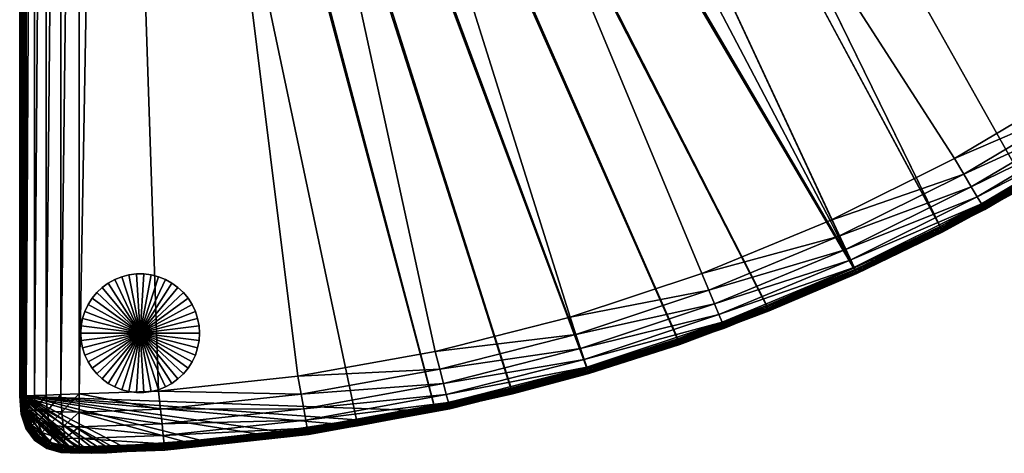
# Model space of a CAD drawing. Header units: inches. Extents: x -6.9 to 27, y -33.9 to 0.
# Tile 1 of 10: x -6.9 to 9.6, y -33.9 to -26.6. Entities that reach past the tile are written whole.
import ezdxf

# ---------------------------------------------------------------- set-up
doc = ezdxf.new("R2010")
doc.units = ezdxf.units.IN
doc.header["$MEASUREMENT"] = 0
doc.layers.add('A-FURN-3-ST', color=151, linetype='Continuous')
doc.layers.add('A-FURN-3-ST-LG', color=252, linetype='Continuous')
doc.layers.add('A-FURN-3-ST-LM', color=7, linetype='Continuous', true_color=0xffbd7a)

msp = doc.modelspace()

# ---------------------------------------------------------------- meshes
at = {"layer": 'A-FURN-3-ST'}
mesh = msp.add_polyface(dxfattribs=at)
corners = [(-5.478, -6.791, 1.458), (16.326, -23.32, 1.458), (14.586, -24.936, 1.458), (12.746, -26.413, 1.458), (10.813, -27.749, 1.458), (8.796, -28.941, 1.458), (6.703, -29.985, 1.458), (4.543, -30.877, 1.458), (2.323, -31.614, 1.458), (10.987, -28, 1.486), (12.937, -26.651, 1.486), (13.094, -26.846, 1.569), (11.129, -28.206, 1.569), (8.952, -29.204, 1.486), (9.079, -29.419, 1.569), (6.84, -30.258, 1.486), (11.382, -28.571, 2.458), (9.306, -29.801, 2.458), (9.291, -29.777, 2.152), (-0.152, -1.465, 1.458), (17.945, -21.584, 1.458), (19.427, -19.746, 1.458), (11.24, -28.366, 1.708), (13.216, -26.997, 1.708), (13.303, -27.106, 1.902), (11.319, -28.48, 1.902), (9.249, -29.706, 1.902), (9.178, -29.586, 1.708), (13.355, -27.171, 2.152), (11.367, -28.548, 2.152), (13.373, -27.192, 2.458), (2.64, -32.562, 13.5), (4.17, -32.072, 13.5), (-6.943, -6.943, 13.5), (5.675, -31.51, 13.5), (7.153, -30.877, 13.5), (-4.669, -5.479, 13.5), (8.598, -30.175, 13.5), (-3.733, -4.985, 13.5), (10.009, -29.406, 13.5), (11.382, -28.571, 13.5), (12.889, -27.539, 13.5), (14.338, -26.428, 13.5), (-2.896, -4.338, 13.5), (15.726, -25.241, 13.5), (17.05, -23.982, 13.5), (18.304, -22.655, 13.5), (-2.182, -3.557, 13.5), (19.487, -21.263, 13.5), (20.35, -20.149, 13.5), (11.382, -28.571, 13.5), (9.306, -29.801, 13.5)]
mesh.append_faces([[corners[k] for k in face] for face in [(0, 1, 2), (0, 2, 3), (0, 3, 4), (0, 4, 5), (0, 5, 6), (0, 6, 7), (0, 7, 8), (9, 10, 11), (11, 12, 9), (5, 4, 9), (9, 13, 5), (6, 5, 13), (13, 9, 12), (12, 14, 13), (15, 13, 14), (16, 17, 18), (4, 3, 10), (10, 9, 4), (13, 15, 6), (19, 20, 1), (19, 21, 20), (22, 23, 24), (25, 26, 27), (27, 22, 25), (24, 25, 22), (25, 24, 28), (29, 18, 26), (26, 25, 29), (28, 29, 25), (29, 28, 30), (18, 29, 16), (30, 16, 29), (12, 11, 23), (23, 22, 12), (14, 12, 22), (22, 27, 14), (16, 50, 51), (51, 17, 16), (50, 16, 30)]])
mesh.append_faces([[corners[k] for k in face] for face in [(36, 37, 38)]], dxfattribs={"vtx0": -1, "vtx1": -1})
mesh.append_faces([[corners[k] for k in face] for face in [(33, 32, 34), (33, 34, 35), (36, 35, 37), (38, 37, 39), (38, 39, 40), (38, 41, 42), (43, 42, 44), (43, 44, 45), (47, 46, 48), (47, 48, 49)]], dxfattribs={"vtx0": -1, "vtx2": -1})
mesh.append_faces([[corners[k] for k in face] for face in [(31, 32, 33), (40, 41, 38), (45, 46, 43)]], dxfattribs={"vtx1": -1, "vtx2": -1})
mesh = msp.add_polyface(dxfattribs=at)
corners = [(-6.943, -6.943, 13.5), (-6.943, -6.943, 2.458), (-6.943, -32.943, 2.458), (-6.943, -32.943, 13.5), (-5.478, -6.791, 1.458), (2.323, -31.614, 1.458), (0.053, -32.193, 1.458), (-2.26, -32.609, 1.458), (-4.607, -32.861, 1.458), (-5.943, -32.907, 1.458), (-5.943, -6.841, 1.458), (-6.235, -33.209, 1.518), (-6.249, -32.918, 1.486), (-4.574, -33.165, 1.486), (-5.944, -33.212, 1.486), (-2.205, -32.91, 1.486), (0.129, -32.489, 1.486), (-6.916, -32.942, 2.152), (-6.832, -32.939, 1.902), (-6.804, -33.207, 1.921), (-6.693, -32.934, 1.708), (-6.679, -33.17, 1.722), (-6.48, -33.195, 1.597), (-6.499, -32.927, 1.569), (-6.832, -6.932, 1.902), (-6.693, -6.918, 1.708), (-6.883, -33.233, 2.166), (-6.916, -6.635, 2.458), (-6.883, -6.645, 2.166), (-6.916, -6.941, 2.152), (-6.805, -6.66, 1.921), (-6.68, -6.68, 1.722), (-6.499, -6.898, 1.569), (-6.481, -6.627, 1.597), (-6.249, -6.872, 1.486), (-6.236, -6.578, 1.518), (-5.945, -6.534, 1.486), (0.191, -32.731, 1.569), (-2.16, -33.156, 1.569), (0.239, -32.919, 1.708), (-6.916, -6.635, 13.5), (-6.916, -33.248, 2.458), (-6.943, -32.943, 13.5), (0.055, -33.199, 13.5), (-6.943, -6.943, 13.5), (1.353, -32.905, 13.5), (2.64, -32.562, 13.5), (7.153, -30.877, 13.5), (-4.669, -5.479, 13.5)]
mesh.append_faces([[corners[k] for k in face] for face in [(0, 1, 2), (2, 3, 0), (4, 5, 6), (4, 6, 7), (4, 7, 8), (4, 8, 9), (10, 4, 9), (11, 12, 9), (13, 14, 9), (9, 8, 13), (15, 13, 8), (8, 7, 15), (16, 15, 7), (7, 6, 16), (17, 18, 19), (18, 20, 21), (22, 23, 12), (21, 20, 23), (18, 24, 25), (25, 20, 18), (2, 17, 26), (1, 27, 28), (28, 29, 1), (29, 28, 30), (30, 24, 29), (24, 30, 31), (31, 25, 24), (32, 25, 31), (31, 33, 32), (10, 34, 35), (34, 32, 33), (4, 10, 36), (17, 29, 24), (24, 18, 17), (2, 1, 29), (29, 17, 2), (15, 16, 37), (37, 38, 15), (13, 15, 38), (38, 37, 39), (40, 27, 1), (1, 0, 40), (10, 9, 12), (12, 34, 10), (34, 12, 23), (23, 32, 34), (32, 23, 20), (20, 25, 32), (3, 2, 41)]])
mesh.append_faces([[corners[k] for k in face] for face in [(42, 43, 44)]], dxfattribs={"vtx0": -1, "vtx1": -1})
mesh.append_faces([[corners[k] for k in face] for face in [(44, 47, 48)]], dxfattribs={"vtx0": -1, "vtx1": -1, "vtx2": -1})
mesh.append_faces([[corners[k] for k in face] for face in [(44, 43, 45), (44, 45, 46)]], dxfattribs={"vtx0": -1, "vtx2": -1})
mesh = msp.add_polyface(dxfattribs=at)
corners = [(2.42, -31.904, 1.486), (0.129, -32.489, 1.486), (0.053, -32.193, 1.458), (9.079, -29.419, 1.569), (6.952, -30.481, 1.569), (6.84, -30.258, 1.486), (4.66, -31.159, 1.486), (4.755, -31.39, 1.569), (2.499, -32.141, 1.569), (4.83, -31.57, 1.708), (7.039, -30.655, 1.708), (7.101, -30.78, 1.902), (9.306, -29.801, 2.458), (7.15, -30.879, 2.458), (7.138, -30.854, 2.152), (9.291, -29.777, 2.152), (9.249, -29.706, 1.902), (9.178, -29.586, 1.708), (2.64, -32.562, 2.458), (0.301, -33.161, 2.458), (0.294, -33.134, 2.152), (2.631, -32.536, 2.152), (0.274, -33.054, 1.902), (2.605, -32.457, 1.902), (0.239, -32.919, 1.708), (2.561, -32.325, 1.708), (4.543, -30.877, 1.458), (6.703, -29.985, 1.458), (2.323, -31.614, 1.458), (4.883, -31.698, 1.902), (4.915, -31.775, 2.152), (4.926, -31.8, 2.458), (0.191, -32.731, 1.569), (7.15, -30.879, 13.5), (4.926, -31.8, 13.5), (2.64, -32.562, 13.5), (0.301, -33.161, 13.5), (9.306, -29.801, 13.5)]
mesh.append_faces([[corners[k] for k in face] for face in [(0, 1, 2), (3, 4, 5), (6, 5, 4), (4, 7, 6), (0, 6, 7), (7, 8, 0), (1, 0, 8), (9, 10, 11), (12, 13, 14), (14, 15, 12), (15, 14, 11), (11, 16, 15), (16, 11, 10), (10, 17, 16), (18, 19, 20), (20, 21, 18), (21, 20, 22), (22, 23, 21), (23, 22, 24), (24, 25, 23), (26, 27, 5), (5, 6, 26), (28, 26, 6), (6, 0, 28), (2, 28, 0), (29, 23, 25), (25, 9, 29), (11, 29, 9), (30, 21, 23), (23, 29, 30), (14, 30, 29), (29, 11, 14), (31, 18, 21), (21, 30, 31), (13, 31, 30), (30, 14, 13), (4, 3, 17), (17, 10, 4), (7, 4, 10), (10, 9, 7), (8, 32, 1), (8, 7, 9), (9, 25, 8), (32, 8, 25), (25, 24, 32), (13, 33, 34), (18, 35, 36), (36, 19, 18), (31, 34, 35), (35, 18, 31), (34, 31, 13), (12, 37, 33), (33, 13, 12)]])
mesh = msp.add_polyface(dxfattribs=at)
corners = [(-5.944, -33.907, 2.458), (-6.249, -33.891, 2.458), (-6.235, -33.858, 2.166), (-5.944, -33.88, 2.152), (-6.212, -33.778, 1.921), (-5.944, -33.796, 1.902), (-5.943, -32.907, 1.458), (-5.944, -33.212, 1.486), (-6.235, -33.209, 1.518), (-6.212, -33.454, 1.597), (-5.944, -33.463, 1.569), (-6.18, -33.652, 1.722), (-5.944, -33.657, 1.708), (-4.499, -33.855, 2.458), (-4.502, -33.828, 2.152), (-4.511, -33.745, 1.902), (-4.526, -33.607, 1.708), (-6.388, -33.618, 1.763), (-2.101, -33.484, 1.902), (-2.126, -33.347, 1.708), (0.274, -33.054, 1.902), (-2.086, -33.566, 2.152), (0.294, -33.134, 2.152), (-2.081, -33.593, 2.458), (0.301, -33.161, 2.458), (0.239, -32.919, 1.708), (-2.16, -33.156, 1.569), (-4.547, -33.413, 1.569), (-4.574, -33.165, 1.486), (-6.249, -33.891, 13.5), (-5.944, -33.907, 13.5), (-6.943, -32.943, 13.5), (-5.992, -33.901, 13.5), (-5.735, -33.903, 13.5), (-5.478, -33.897, 13.5), (-5.221, -33.881, 13.5), (-3.894, -33.785, 13.5), (-2.57, -33.639, 13.5), (-1.254, -33.443, 13.5), (0.055, -33.199, 13.5), (-4.499, -33.855, 13.5), (-2.081, -33.593, 13.5), (0.301, -33.161, 13.5)]
mesh.append_faces([[corners[k] for k in face] for face in [(0, 1, 2), (2, 3, 0), (3, 2, 4), (4, 5, 3), (6, 7, 8), (9, 8, 7), (7, 10, 9), (11, 9, 10), (10, 12, 11), (11, 12, 5), (5, 4, 11), (13, 0, 3), (3, 14, 13), (14, 3, 5), (5, 15, 14), (15, 5, 12), (12, 16, 15), (9, 11, 17), (18, 15, 16), (16, 19, 18), (20, 18, 19), (21, 14, 15), (15, 18, 21), (22, 21, 18), (23, 13, 14), (14, 21, 23), (24, 23, 21), (21, 22, 24), (18, 20, 22), (19, 25, 20), (26, 27, 28), (7, 28, 27), (27, 10, 7), (25, 19, 26), (27, 26, 19), (19, 16, 27), (10, 27, 16), (16, 12, 10), (29, 1, 0), (0, 30, 29), (13, 40, 30), (30, 0, 13), (23, 41, 40), (40, 13, 23), (24, 42, 41), (41, 23, 24)]])
mesh.append_faces([[corners[k] for k in face] for face in [(31, 32, 33), (31, 33, 34), (31, 35, 36), (31, 36, 37), (31, 38, 39)]], dxfattribs={"vtx0": -1, "vtx2": -1})
mesh.append_faces([[corners[k] for k in face] for face in [(34, 35, 31), (37, 38, 31)]], dxfattribs={"vtx1": -1, "vtx2": -1})
mesh = msp.add_polyface(dxfattribs=at)
corners = [(-6.249, -33.891, 2.458), (-6.499, -33.816, 2.458), (-6.481, -33.788, 2.189), (-6.235, -33.858, 2.166), (-6.444, -33.722, 1.958), (-6.212, -33.778, 1.921), (-6.804, -33.207, 1.921), (-6.883, -33.233, 2.166), (-6.916, -32.942, 2.152), (-6.679, -33.17, 1.722), (-6.832, -32.939, 1.902), (-6.638, -33.377, 1.763), (-6.74, -33.436, 1.958), (-6.235, -33.209, 1.518), (-6.212, -33.454, 1.597), (-6.444, -33.425, 1.662), (-6.48, -33.195, 1.597), (-6.249, -32.918, 1.486), (-6.499, -32.927, 1.569), (-6.832, -33.495, 2.458), (-6.805, -33.475, 2.189), (-6.68, -33.67, 2.222), (-6.388, -33.618, 1.763), (-6.18, -33.652, 1.722), (-6.568, -33.555, 1.833), (-6.638, -33.627, 2.013), (-6.916, -33.248, 2.458), (-6.943, -32.943, 2.458), (-6.694, -33.684, 2.458), (-6.916, -33.248, 13.5), (-6.943, -32.943, 13.5), (-6.832, -33.495, 13.5), (-6.694, -33.684, 13.5), (-6.499, -33.816, 13.5), (-6.249, -33.891, 13.5), (-6.841, -33.485, 13.5), (-6.694, -33.684, 13.5), (-6.916, -33.248, 13.5), (-6.489, -33.825, 13.5), (-6.249, -33.891, 13.5), (-6.923, -33.172, 13.5), (-5.992, -33.901, 13.5), (-6.93, -33.096, 13.5), (-6.937, -33.02, 13.5), (-6.943, -32.943, 13.5)]
mesh.append_faces([[corners[k] for k in face] for face in [(0, 1, 2), (2, 3, 0), (3, 2, 4), (4, 5, 3), (6, 7, 8), (9, 6, 10), (6, 9, 11), (11, 12, 6), (13, 14, 15), (16, 15, 11), (15, 16, 13), (11, 9, 16), (17, 13, 16), (18, 16, 9), (19, 20, 21), (22, 23, 5), (12, 11, 24), (5, 4, 22), (24, 22, 4), (24, 25, 12), (4, 25, 24), (7, 26, 27), (26, 7, 20), (20, 19, 26), (7, 6, 12), (25, 4, 2), (12, 20, 7), (20, 12, 25), (25, 21, 20), (2, 21, 25), (21, 2, 1), (21, 28, 19), (1, 28, 21), (22, 15, 14), (15, 22, 24), (24, 11, 15), (26, 29, 30), (19, 31, 29), (29, 26, 19), (28, 32, 31), (31, 19, 28), (32, 28, 1), (1, 33, 32), (33, 1, 0), (0, 34, 33)]])
mesh.append_faces([[corners[k] for k in face] for face in [(37, 39, 40), (40, 41, 42), (42, 41, 43), (43, 41, 44)]], dxfattribs={"vtx0": -1, "vtx1": -1})
mesh.append_faces([[corners[k] for k in face] for face in [(37, 36, 38), (37, 38, 39), (40, 39, 41)]], dxfattribs={"vtx0": -1, "vtx2": -1})
mesh.append_faces([[corners[k] for k in face] for face in [(35, 36, 37)]], dxfattribs={"vtx1": -1})
at = {"layer": 'A-FURN-3-ST-LG', "color": 251, "true_color": 0x565656}
mesh = msp.add_polyface(dxfattribs=at)
corners = [(-4.915, -31.885, 1.5), (-3.915, -31.885, 1.5), (-3.923, -32.01, 1.5), (-3.947, -32.133, 1.5), (-3.986, -32.253, 1.5), (-4.039, -32.366, 1.5), (-4.106, -32.472, 1.5), (-4.186, -32.569, 1.5), (-4.278, -32.655, 1.5), (-4.38, -32.729, 1.5), (-4.49, -32.79, 1.5), (-4.606, -32.836, 1.5), (-4.728, -32.867, 1.5), (-4.853, -32.883, 1.5), (-4.978, -32.883, 1.5), (-5.103, -32.867, 1.5), (-5.224, -32.836, 1.5), (-5.341, -32.79, 1.5), (-5.451, -32.729, 1.5), (-5.553, -32.655, 1.5), (-5.644, -32.569, 1.5), (-5.724, -32.472, 1.5), (-5.792, -32.366, 1.5), (-5.845, -32.253, 1.5), (-5.884, -32.133, 1.5), (-5.907, -32.01, 1.5), (-5.915, -31.885, 1.5), (-5.907, -31.759, 1.5), (-5.884, -31.636, 1.5), (-5.845, -31.517, 1.5), (-5.792, -31.403, 1.5), (-5.724, -31.297, 1.5), (-5.644, -31.2, 1.5), (-5.553, -31.114, 1.5), (-5.451, -31.04, 1.5), (-5.341, -30.98, 1.5), (-5.224, -30.934, 1.5), (-5.103, -30.902, 1.5), (-4.978, -30.887, 1.5), (-4.853, -30.887, 1.5), (-4.728, -30.902, 1.5), (-4.606, -30.934, 1.5), (-4.49, -30.98, 1.5), (-4.38, -31.04, 1.5), (-4.278, -31.114, 1.5), (-4.186, -31.2, 1.5), (-4.106, -31.297, 1.5), (-4.039, -31.403, 1.5), (-3.986, -31.517, 1.5), (-3.947, -31.636, 1.5), (-3.923, -31.759, 1.5), (-3.915, -31.885, 0), (-3.923, -32.01, 0), (-3.947, -32.133, 0), (-3.986, -32.253, 0), (-4.039, -32.366, 0), (-4.106, -32.472, 0), (-4.186, -32.569, 0), (-4.278, -32.655, 0), (-4.38, -32.729, 0), (-4.49, -32.79, 0), (-4.606, -32.836, 0), (-4.728, -32.867, 0), (-4.853, -32.883, 0), (-4.978, -32.883, 0), (-5.103, -32.867, 0), (-5.224, -32.836, 0), (-5.341, -32.79, 0), (-5.451, -32.729, 0), (-5.553, -32.655, 0), (-5.644, -32.569, 0), (-5.724, -32.472, 0), (-5.792, -32.366, 0), (-5.845, -32.253, 0), (-5.884, -32.133, 0), (-5.907, -32.01, 0), (-5.915, -31.885, 0), (-5.907, -31.759, 0), (-5.884, -31.636, 0), (-5.845, -31.517, 0), (-5.792, -31.403, 0), (-5.724, -31.297, 0), (-5.644, -31.2, 0), (-5.553, -31.114, 0), (-5.451, -31.04, 0), (-5.341, -30.98, 0), (-5.224, -30.934, 0), (-5.103, -30.902, 0), (-4.978, -30.887, 0), (-4.853, -30.887, 0), (-4.728, -30.902, 0), (-4.606, -30.934, 0), (-4.49, -30.98, 0), (-4.38, -31.04, 0), (-4.278, -31.114, 0), (-4.186, -31.2, 0), (-4.106, -31.297, 0), (-4.039, -31.403, 0), (-3.986, -31.517, 0), (-3.947, -31.636, 0), (-3.923, -31.759, 0), (-4.915, -31.885, 0)]
mesh.append_faces([[corners[k] for k in face] for face in [(1, 52, 51), (2, 53, 52), (3, 54, 53), (4, 55, 54), (5, 56, 55), (6, 57, 56), (7, 58, 57), (8, 59, 58), (9, 60, 59), (10, 61, 60), (11, 62, 61), (12, 63, 62), (13, 64, 63), (14, 65, 64), (15, 66, 65), (16, 67, 66), (17, 68, 67), (18, 69, 68), (19, 70, 69), (20, 71, 70), (21, 72, 71), (22, 73, 72), (23, 74, 73), (24, 75, 74), (25, 76, 75), (26, 77, 76), (27, 78, 77), (28, 79, 78), (29, 80, 79), (30, 81, 80), (31, 82, 81), (32, 83, 82), (33, 84, 83), (34, 85, 84), (35, 86, 85), (36, 87, 86), (37, 88, 87), (38, 89, 88), (39, 90, 89), (40, 91, 90), (41, 92, 91), (42, 93, 92), (43, 94, 93), (44, 95, 94), (45, 96, 95), (46, 97, 96), (47, 98, 97), (48, 99, 98), (49, 100, 99), (50, 51, 100)]], dxfattribs={"vtx0": -1, "color": 251})
mesh.append_faces([[corners[k] for k in face] for face in [(0, 2, 1), (0, 3, 2), (0, 4, 3), (0, 5, 4), (0, 6, 5), (0, 7, 6), (0, 8, 7), (0, 9, 8), (0, 10, 9), (0, 11, 10), (0, 12, 11), (0, 13, 12), (0, 14, 13), (0, 15, 14), (0, 16, 15), (0, 17, 16), (0, 18, 17), (0, 19, 18), (0, 20, 19), (0, 21, 20), (0, 22, 21), (0, 23, 22), (0, 24, 23), (0, 25, 24), (0, 26, 25), (0, 27, 26), (0, 28, 27), (0, 29, 28), (0, 30, 29), (0, 31, 30), (0, 32, 31), (0, 33, 32), (0, 34, 33), (0, 35, 34), (0, 36, 35), (0, 37, 36), (0, 38, 37), (0, 39, 38), (0, 40, 39), (0, 41, 40), (0, 42, 41), (0, 43, 42), (0, 44, 43), (0, 45, 44), (0, 46, 45), (0, 47, 46), (0, 48, 47), (0, 49, 48), (0, 50, 49), (0, 1, 50), (101, 51, 52), (101, 52, 53), (101, 53, 54), (101, 54, 55), (101, 55, 56), (101, 56, 57), (101, 57, 58), (101, 58, 59), (101, 59, 60), (101, 60, 61), (101, 61, 62), (101, 62, 63), (101, 63, 64), (101, 64, 65), (101, 65, 66), (101, 66, 67), (101, 67, 68), (101, 68, 69), (101, 69, 70), (101, 70, 71), (101, 71, 72), (101, 72, 73), (101, 73, 74), (101, 74, 75), (101, 75, 76), (101, 76, 77), (101, 77, 78), (101, 78, 79), (101, 79, 80), (101, 80, 81), (101, 81, 82), (101, 82, 83), (101, 83, 84), (101, 84, 85), (101, 85, 86), (101, 86, 87), (101, 87, 88), (101, 88, 89), (101, 89, 90), (101, 90, 91), (101, 91, 92), (101, 92, 93), (101, 93, 94), (101, 94, 95), (101, 95, 96), (101, 96, 97), (101, 97, 98), (101, 98, 99), (101, 99, 100), (101, 100, 51)]], dxfattribs={"vtx0": -1, "vtx2": -1, "color": 251})
mesh.append_faces([[corners[k] for k in face] for face in [(1, 2, 52), (2, 3, 53), (3, 4, 54), (4, 5, 55), (5, 6, 56), (6, 7, 57), (7, 8, 58), (8, 9, 59), (9, 10, 60), (10, 11, 61), (11, 12, 62), (12, 13, 63), (13, 14, 64), (14, 15, 65), (15, 16, 66), (16, 17, 67), (17, 18, 68), (18, 19, 69), (19, 20, 70), (20, 21, 71), (21, 22, 72), (22, 23, 73), (23, 24, 74), (24, 25, 75), (25, 26, 76), (26, 27, 77), (27, 28, 78), (28, 29, 79), (29, 30, 80), (30, 31, 81), (31, 32, 82), (32, 33, 83), (33, 34, 84), (34, 35, 85), (35, 36, 86), (36, 37, 87), (37, 38, 88), (38, 39, 89), (39, 40, 90), (40, 41, 91), (41, 42, 92), (42, 43, 93), (43, 44, 94), (44, 45, 95), (45, 46, 96), (46, 47, 97), (47, 48, 98), (48, 49, 99), (49, 50, 100), (50, 1, 51)]], dxfattribs={"vtx2": -1, "color": 251})
at = {"layer": 'A-FURN-3-ST-LM'}
mesh = msp.add_polyface(dxfattribs=at)
corners = [(18.249, -22.606, 13.997), (16.979, -23.912, 14), (16.997, -23.93, 13.997), (18.267, -22.622, 13.987), (17.014, -23.947, 13.987), (18.283, -22.636, 13.971), (17.029, -23.962, 13.971), (18.294, -22.646, 13.95), (17.04, -23.973, 13.95), (18.302, -22.653, 13.926), (17.047, -23.98, 13.926), (18.304, -22.655, 13.9), (17.05, -23.982, 13.9), (15.659, -25.167, 14), (15.677, -25.186, 13.997), (15.693, -25.204, 13.987), (15.707, -25.219, 13.971), (15.717, -25.231, 13.95), (15.724, -25.238, 13.926), (18.304, -22.655, 13.5), (17.05, -23.982, 13.5), (15.726, -25.241, 13.9), (7.111, -30.786, 14), (8.553, -30.086, 14), (-4.63, -5.572, 14), (-3.679, -5.069, 14), (9.959, -29.319, 14), (11.328, -28.487, 14), (12.83, -27.458, 14), (14.275, -26.35, 14), (-2.828, -4.412, 14), (18.23, -22.588, 14), (-2.103, -3.618, 14), (19.409, -21.2, 14), (20.27, -20.089, 14), (21.084, -18.943, 14), (-1.754, -3.075, 14), (21.85, -17.765, 14), (22.566, -16.555, 14), (23.231, -15.317, 14), (7.153, -30.877, 13.5), (-4.669, -5.479, 13.5), (8.598, -30.175, 13.5), (-3.733, -4.985, 13.5), (10.009, -29.406, 13.5), (11.382, -28.571, 13.5), (12.889, -27.539, 13.5), (14.338, -26.428, 13.5), (-2.896, -4.338, 13.5), (15.726, -25.241, 13.5), (-2.182, -3.557, 13.5), (19.487, -21.263, 13.5), (20.35, -20.149, 13.5), (21.167, -19, 13.5), (-1.84, -3.025, 13.5), (21.935, -17.817, 13.5), (22.653, -16.604, 13.5), (23.32, -15.362, 13.5)]
mesh.append_faces([[corners[k] for k in face] for face in [(0, 1, 2), (3, 2, 4), (5, 4, 6), (7, 6, 8), (9, 8, 10), (11, 10, 12), (1, 13, 2), (2, 13, 14), (2, 14, 4), (4, 14, 15), (4, 15, 6), (6, 16, 8), (8, 17, 10), (10, 18, 12), (19, 12, 20), (12, 21, 20), (22, 23, 24), (25, 23, 26), (25, 26, 27), (27, 28, 25), (25, 28, 29), (30, 29, 13), (30, 13, 1), (1, 31, 30), (32, 31, 33), (32, 33, 34), (34, 35, 32), (36, 35, 37), (36, 37, 38), (38, 39, 36)]])
mesh.append_faces([[corners[k] for k in face] for face in [(40, 41, 42), (42, 43, 44), (44, 43, 45), (45, 43, 46), (46, 43, 47), (47, 48, 49), (49, 48, 20), (20, 48, 19), (19, 50, 51), (51, 50, 52), (52, 50, 53), (53, 54, 55), (55, 54, 56), (56, 54, 57)]], dxfattribs={"vtx0": -1, "vtx1": -1})
mesh = msp.add_polyface(dxfattribs=at)
corners = [(-6.943, -32.943, 13.9), (-6.94, -32.943, 13.926), (-6.943, -6.943, 13.9), (-6.94, -6.943, 13.926), (-6.93, -32.943, 13.95), (-6.93, -6.944, 13.95), (-6.914, -32.942, 13.971), (-6.914, -6.944, 13.971), (-6.893, -32.941, 13.987), (-6.893, -6.945, 13.987), (-6.869, -32.94, 13.997), (-6.869, -6.945, 13.997), (-6.843, -32.939, 14), (-6.843, -6.946, 14), (1.329, -32.808, 14), (1.334, -32.827, 13.998), (2.612, -32.466, 14), (2.619, -32.491, 13.997), (1.338, -32.845, 13.992), (2.626, -32.514, 13.987), (1.342, -32.862, 13.983), (2.631, -32.534, 13.971), (1.346, -32.876, 13.971), (1.349, -32.888, 13.956), (2.636, -32.55, 13.95), (1.351, -32.897, 13.938), (2.639, -32.559, 13.926), (1.353, -32.903, 13.919), (2.64, -32.562, 13.9), (1.353, -32.905, 13.9), (2.64, -32.562, 13.5), (-1.27, -33.345, 14), (0.035, -33.101, 14), (4.137, -31.977, 14), (5.638, -31.417, 14), (7.111, -30.786, 14), (-4.63, -5.572, 14), (8.553, -30.086, 14), (-3.679, -5.069, 14), (14.275, -26.35, 14), (-2.828, -4.412, 14), (-6.943, -32.943, 13.5), (-6.943, -6.943, 13.5), (0.055, -33.199, 13.5), (1.353, -32.905, 13.5), (4.17, -32.072, 13.5), (5.675, -31.51, 13.5), (7.153, -30.877, 13.5), (-4.669, -5.479, 13.5), (8.598, -30.175, 13.5), (-3.733, -4.985, 13.5), (14.338, -26.428, 13.5), (-2.896, -4.338, 13.5)]
mesh.append_faces([[corners[k] for k in face] for face in [(0, 1, 2), (2, 1, 3), (3, 1, 4), (3, 4, 5), (5, 4, 6), (5, 6, 7), (7, 6, 8), (7, 8, 9), (9, 8, 10), (9, 10, 11), (11, 10, 12), (11, 12, 13), (14, 15, 16), (16, 15, 17), (17, 15, 18), (17, 18, 19), (19, 18, 20), (19, 20, 21), (21, 20, 22), (21, 23, 24), (24, 25, 26), (26, 27, 28), (28, 29, 30), (12, 31, 13), (13, 31, 32), (13, 32, 14), (14, 16, 13), (13, 16, 33), (13, 33, 34), (34, 35, 13), (13, 35, 36), (36, 37, 38), (38, 39, 40), (0, 2, 41), (41, 2, 42)]])
mesh.append_faces([[corners[k] for k in face] for face in [(43, 42, 44), (44, 42, 30), (30, 42, 45), (45, 42, 46), (46, 42, 47)]], dxfattribs={"vtx0": -1, "vtx1": -1})
mesh.append_faces([[corners[k] for k in face] for face in [(47, 42, 48)]], dxfattribs={"vtx0": -1, "vtx1": -1, "vtx2": -1})
mesh.append_faces([[corners[k] for k in face] for face in [(43, 41, 42), (49, 48, 50), (51, 50, 52)]], dxfattribs={"vtx0": -1, "vtx2": -1})
mesh = msp.add_polyface(dxfattribs=at)
corners = [(12.887, -27.536, 13.926), (11.375, -28.56, 13.95), (11.381, -28.568, 13.926), (12.889, -27.539, 13.9), (11.382, -28.571, 13.9), (9.959, -29.319, 14), (9.972, -29.342, 13.997), (11.328, -28.487, 14), (11.342, -28.509, 13.997), (9.984, -29.363, 13.987), (11.355, -28.529, 13.987), (9.995, -29.381, 13.971), (11.367, -28.547, 13.971), (10.003, -29.394, 13.95), (10.008, -29.403, 13.926), (10.009, -29.406, 13.9), (8.553, -30.086, 14), (8.564, -30.109, 13.997), (8.575, -30.131, 13.987), (8.585, -30.149, 13.971), (8.592, -30.163, 13.95), (8.597, -30.172, 13.926), (8.598, -30.175, 13.9), (7.111, -30.786, 14), (7.122, -30.809, 13.997), (7.132, -30.831, 13.987), (7.14, -30.85, 13.971), (7.147, -30.865, 13.95), (7.151, -30.874, 13.926), (7.153, -30.877, 13.9), (12.889, -27.539, 13.5), (11.382, -28.571, 13.5), (10.009, -29.406, 13.5), (8.598, -30.175, 13.5), (7.153, -30.877, 13.5)]
mesh.append_faces([[corners[k] for k in face] for face in [(0, 1, 2), (3, 2, 4), (5, 6, 7), (7, 6, 8), (8, 6, 9), (8, 9, 10), (10, 9, 11), (10, 11, 12), (12, 11, 13), (12, 13, 1), (1, 13, 14), (1, 14, 2), (2, 14, 15), (2, 15, 4), (5, 16, 6), (6, 16, 17), (6, 17, 9), (9, 17, 18), (9, 18, 11), (11, 18, 19), (11, 19, 13), (13, 19, 20), (13, 20, 14), (14, 20, 21), (14, 21, 15), (15, 21, 22), (16, 23, 17), (17, 24, 18), (18, 24, 25), (18, 25, 19), (19, 25, 26), (19, 26, 20), (20, 26, 27), (20, 27, 21), (21, 27, 28), (21, 28, 22), (22, 28, 29), (30, 4, 31), (4, 15, 31), (31, 15, 32), (15, 22, 32), (32, 22, 33), (22, 29, 33), (33, 29, 34)]])
mesh = msp.add_polyface(dxfattribs=at)
corners = [(8.564, -30.109, 13.997), (7.111, -30.786, 14), (7.122, -30.809, 13.997), (5.638, -31.417, 14), (5.648, -31.441, 13.997), (7.132, -30.831, 13.987), (5.657, -31.463, 13.987), (7.14, -30.85, 13.971), (5.664, -31.482, 13.971), (7.147, -30.865, 13.95), (5.67, -31.497, 13.95), (7.151, -30.874, 13.926), (5.674, -31.506, 13.926), (7.153, -30.877, 13.9), (5.675, -31.51, 13.9), (4.137, -31.977, 14), (4.146, -32.002, 13.997), (4.154, -32.025, 13.987), (4.16, -32.044, 13.971), (4.166, -32.059, 13.95), (4.169, -32.069, 13.926), (4.17, -32.072, 13.9), (2.612, -32.466, 14), (2.619, -32.491, 13.997), (2.626, -32.514, 13.987), (2.631, -32.534, 13.971), (2.636, -32.55, 13.95), (2.639, -32.559, 13.926), (2.64, -32.562, 13.9), (7.153, -30.877, 13.5), (5.675, -31.51, 13.5), (4.17, -32.072, 13.5), (2.64, -32.562, 13.5)]
mesh.append_faces([[corners[k] for k in face] for face in [(0, 1, 2), (1, 3, 2), (2, 3, 4), (2, 4, 5), (5, 4, 6), (5, 6, 7), (7, 6, 8), (7, 8, 9), (9, 8, 10), (9, 10, 11), (11, 10, 12), (11, 12, 13), (13, 12, 14), (3, 15, 4), (4, 15, 16), (4, 16, 6), (6, 16, 17), (6, 17, 8), (8, 17, 18), (8, 18, 10), (10, 18, 19), (10, 19, 12), (12, 19, 20), (12, 20, 14), (14, 20, 21), (15, 22, 16), (16, 22, 23), (16, 23, 17), (17, 23, 24), (17, 24, 18), (18, 24, 25), (18, 25, 19), (19, 25, 26), (19, 26, 20), (20, 26, 27), (20, 27, 21), (21, 27, 28), (13, 14, 29), (29, 14, 30), (14, 21, 30), (30, 21, 31), (21, 28, 31), (31, 28, 32)]])
mesh = msp.add_polyface(dxfattribs=at)
corners = [(-6.937, -33.02, 13.9), (-6.935, -33.019, 13.919), (-6.943, -32.943, 13.9), (-6.94, -32.943, 13.926), (-6.929, -33.019, 13.938), (-6.93, -32.943, 13.95), (-6.92, -33.018, 13.956), (-6.914, -32.942, 13.971), (-6.907, -33.017, 13.971), (-6.892, -33.016, 13.983), (-6.893, -32.941, 13.987), (-6.875, -33.014, 13.992), (-6.869, -32.94, 13.997), (-6.856, -33.012, 13.998), (-6.843, -32.939, 14), (-6.837, -33.011, 14), (-6.83, -33.087, 14), (-6.85, -33.088, 13.998), (-6.868, -33.09, 13.992), (-6.885, -33.092, 13.983), (-6.901, -33.093, 13.971), (-6.913, -33.094, 13.956), (-6.922, -33.095, 13.938), (-6.928, -33.095, 13.919), (1.353, -32.905, 13.9), (1.353, -32.903, 13.919), (0.055, -33.199, 13.9), (0.054, -33.197, 13.919), (1.351, -32.897, 13.938), (0.053, -33.191, 13.938), (1.349, -32.888, 13.956), (0.051, -33.182, 13.956), (1.346, -32.876, 13.971), (0.048, -33.17, 13.971), (1.342, -32.862, 13.983), (0.045, -33.155, 13.983), (1.338, -32.845, 13.992), (0.042, -33.138, 13.992), (1.334, -32.827, 13.998), (0.038, -33.12, 13.998), (1.329, -32.808, 14), (0.035, -33.101, 14), (2.631, -32.534, 13.971), (2.636, -32.55, 13.95), (2.639, -32.559, 13.926), (2.64, -32.562, 13.9), (2.64, -32.562, 13.5), (1.353, -32.905, 13.5), (-6.93, -33.096, 13.5), (-6.937, -33.02, 13.5), (-6.943, -32.943, 13.5)]
mesh.append_faces([[corners[k] for k in face] for face in [(0, 1, 2), (2, 1, 3), (3, 1, 4), (3, 4, 5), (5, 4, 6), (5, 6, 7), (7, 6, 8), (7, 8, 9), (7, 9, 10), (10, 9, 11), (10, 11, 12), (12, 11, 13), (12, 13, 14), (14, 13, 15), (15, 13, 16), (16, 13, 17), (17, 13, 11), (18, 11, 9), (19, 9, 8), (20, 8, 6), (21, 6, 4), (22, 4, 1), (23, 1, 0), (24, 25, 26), (27, 25, 28), (29, 28, 30), (31, 30, 32), (33, 32, 34), (33, 34, 35), (35, 34, 36), (35, 36, 37), (37, 36, 38), (37, 38, 39), (39, 38, 40), (39, 40, 41), (42, 32, 30), (43, 30, 28), (44, 28, 25), (45, 25, 24), (46, 24, 47), (24, 26, 47), (48, 0, 49), (0, 2, 49), (49, 2, 50)]])
mesh = msp.add_polyface(dxfattribs=at)
corners = [(-6.83, -33.087, 14), (-6.85, -33.088, 13.998), (-6.823, -33.163, 14), (-6.843, -33.164, 13.998), (-6.817, -33.228, 14), (-6.843, -33.233, 13.997), (-6.751, -33.439, 14), (-6.774, -33.451, 13.997), (-6.866, -33.238, 13.987), (-6.796, -33.462, 13.987), (-6.887, -33.242, 13.971), (-6.815, -33.471, 13.971), (-6.902, -33.245, 13.95), (-6.829, -33.479, 13.95), (0.055, -33.199, 13.9), (0.054, -33.197, 13.919), (-1.254, -33.443, 13.9), (-1.254, -33.442, 13.919), (0.053, -33.191, 13.938), (-1.255, -33.436, 13.938), (0.051, -33.182, 13.956), (-1.257, -33.427, 13.956), (0.048, -33.17, 13.971), (-1.259, -33.415, 13.971), (0.045, -33.155, 13.983), (-1.261, -33.4, 13.983), (0.042, -33.138, 13.992), (-1.264, -33.383, 13.992), (0.038, -33.12, 13.998), (-1.267, -33.364, 13.998), (0.035, -33.101, 14), (-1.27, -33.345, 14), (1.353, -32.903, 13.919), (1.351, -32.897, 13.938), (1.349, -32.888, 13.956), (1.346, -32.876, 13.971), (1.353, -32.905, 13.5), (0.055, -33.199, 13.5), (-1.254, -33.443, 13.5), (-6.837, -33.011, 14), (-5.99, -33.801, 14), (-6.843, -32.939, 14), (-6.234, -33.791, 14), (-3.903, -33.685, 14), (-2.583, -33.54, 14), (-5.992, -33.901, 13.5), (-6.923, -33.172, 13.5), (-6.93, -33.096, 13.5), (-6.937, -33.02, 13.5), (-6.943, -32.943, 13.5), (-2.57, -33.639, 13.5)]
mesh.append_faces([[corners[k] for k in face] for face in [(0, 1, 2), (2, 1, 3), (4, 5, 6), (6, 5, 7), (7, 5, 8), (7, 8, 9), (9, 10, 11), (11, 12, 13), (2, 3, 4), (4, 3, 5), (14, 15, 16), (16, 15, 17), (17, 15, 18), (17, 18, 19), (19, 18, 20), (19, 20, 21), (21, 20, 22), (21, 22, 23), (23, 22, 24), (23, 24, 25), (25, 24, 26), (25, 26, 27), (27, 26, 28), (27, 28, 29), (29, 28, 30), (29, 30, 31), (14, 32, 15), (15, 33, 18), (18, 34, 20), (20, 35, 22), (36, 14, 37), (14, 16, 37), (37, 16, 38), (39, 40, 41), (39, 0, 40), (40, 0, 2), (42, 2, 4), (41, 43, 44), (44, 31, 41)]])
mesh.append_faces([[corners[k] for k in face] for face in [(50, 49, 38), (38, 49, 37)]], dxfattribs={"vtx0": -1, "vtx1": -1})
mesh.append_faces([[corners[k] for k in face] for face in [(45, 46, 47), (45, 47, 48)]], dxfattribs={"vtx0": -1, "vtx2": -1})
mesh.append_faces([[corners[k] for k in face] for face in [(48, 49, 45)]], dxfattribs={"vtx1": -1, "vtx2": -1})
mesh = msp.add_polyface(dxfattribs=at)
corners = [(-5.736, -33.829, 13.997), (-5.99, -33.801, 14), (-5.991, -33.827, 13.997), (-5.736, -33.853, 13.987), (-5.991, -33.851, 13.987), (-5.735, -33.874, 13.971), (-5.992, -33.872, 13.971), (-5.735, -33.89, 13.95), (-5.992, -33.888, 13.95), (-5.735, -33.9, 13.926), (-5.992, -33.898, 13.926), (-5.735, -33.903, 13.9), (-5.992, -33.901, 13.9), (-6.234, -33.791, 14), (-6.238, -33.817, 13.997), (-6.242, -33.841, 13.987), (-6.245, -33.861, 13.971), (-6.247, -33.877, 13.95), (-6.249, -33.887, 13.926), (-6.249, -33.891, 13.9), (-6.446, -33.733, 14), (-6.457, -33.757, 13.997), (-6.467, -33.779, 13.987), (-6.476, -33.798, 13.971), (-6.483, -33.812, 13.95), (-6.487, -33.822, 13.926), (-5.735, -33.903, 13.5), (-5.992, -33.901, 13.5), (-6.249, -33.891, 13.5), (-6.489, -33.825, 13.9), (-6.843, -32.939, 14), (-5.736, -33.803, 14), (-5.482, -33.797, 14), (-6.823, -33.163, 14), (-5.228, -33.782, 14), (-6.923, -33.172, 13.5), (-6.943, -32.943, 13.5), (-5.478, -33.897, 13.5), (-5.221, -33.881, 13.5)]
mesh.append_faces([[corners[k] for k in face] for face in [(0, 1, 2), (0, 2, 3), (3, 2, 4), (3, 4, 5), (5, 4, 6), (5, 6, 7), (7, 6, 8), (7, 8, 9), (9, 8, 10), (9, 10, 11), (11, 10, 12), (1, 13, 2), (2, 13, 14), (2, 14, 4), (4, 14, 15), (4, 15, 6), (6, 15, 16), (6, 16, 8), (8, 16, 17), (8, 17, 10), (10, 17, 18), (10, 18, 12), (12, 18, 19), (13, 20, 14), (14, 20, 21), (14, 21, 15), (15, 21, 22), (15, 22, 16), (16, 23, 17), (17, 24, 18), (18, 25, 19), (11, 12, 26), (26, 12, 27), (12, 19, 27), (27, 19, 28), (19, 29, 28), (30, 1, 31), (30, 31, 32), (1, 33, 13), (32, 34, 30)]])
mesh.append_faces([[corners[k] for k in face] for face in [(28, 35, 27), (27, 36, 26), (26, 36, 37), (37, 36, 38)]], dxfattribs={"vtx0": -1, "vtx1": -1})
mesh = msp.add_polyface(dxfattribs=at)
corners = [(-5.221, -33.881, 13.9), (-5.222, -33.879, 13.919), (-5.478, -33.897, 13.9), (-5.478, -33.893, 13.926), (-5.222, -33.874, 13.938), (-5.479, -33.883, 13.95), (-5.223, -33.864, 13.956), (-5.479, -33.868, 13.971), (-5.223, -33.852, 13.971), (-5.224, -33.837, 13.983), (-5.48, -33.847, 13.987), (-5.226, -33.82, 13.992), (-5.481, -33.823, 13.997), (-5.227, -33.801, 13.998), (-5.482, -33.797, 14), (-5.228, -33.782, 14), (-5.736, -33.803, 14), (-5.736, -33.829, 13.997), (-5.736, -33.853, 13.987), (-5.735, -33.874, 13.971), (-5.735, -33.89, 13.95), (-5.735, -33.9, 13.926), (-5.735, -33.903, 13.9), (-5.99, -33.801, 14), (-3.894, -33.783, 13.919), (-3.895, -33.777, 13.938), (-3.896, -33.768, 13.956), (-3.897, -33.756, 13.971), (-3.898, -33.741, 13.983), (-3.9, -33.724, 13.992), (-3.901, -33.705, 13.998), (-3.903, -33.685, 14), (-3.894, -33.785, 13.5), (-5.221, -33.881, 13.5), (-5.478, -33.897, 13.5), (-5.735, -33.903, 13.5), (-6.843, -32.939, 14), (-6.943, -32.943, 13.5), (-2.57, -33.639, 13.5)]
mesh.append_faces([[corners[k] for k in face] for face in [(0, 1, 2), (2, 1, 3), (3, 1, 4), (3, 4, 5), (5, 4, 6), (5, 6, 7), (7, 6, 8), (7, 8, 9), (7, 9, 10), (10, 9, 11), (10, 11, 12), (12, 11, 13), (12, 13, 14), (14, 13, 15), (14, 16, 12), (12, 16, 17), (12, 17, 10), (10, 17, 18), (10, 18, 7), (7, 18, 19), (7, 19, 5), (5, 19, 20), (5, 20, 3), (3, 20, 21), (3, 21, 2), (2, 21, 22), (16, 23, 17), (0, 24, 1), (1, 25, 4), (4, 26, 6), (6, 27, 8), (8, 28, 9), (9, 29, 11), (11, 30, 13), (13, 30, 31), (13, 31, 15), (32, 0, 33), (0, 2, 33), (33, 2, 34), (2, 22, 34), (34, 22, 35), (36, 15, 31)]])
mesh.append_faces([[corners[k] for k in face] for face in [(33, 37, 32), (32, 37, 38)]], dxfattribs={"vtx0": -1, "vtx1": -1})
mesh = msp.add_polyface(dxfattribs=at)
corners = [(-6.85, -33.088, 13.998), (-6.875, -33.014, 13.992), (-6.868, -33.09, 13.992), (-6.892, -33.016, 13.983), (-6.885, -33.092, 13.983), (-6.907, -33.017, 13.971), (-6.901, -33.093, 13.971), (-6.92, -33.018, 13.956), (-6.913, -33.094, 13.956), (-6.929, -33.019, 13.938), (-6.922, -33.095, 13.938), (-6.935, -33.019, 13.919), (-6.928, -33.095, 13.919), (-6.937, -33.02, 13.9), (-6.93, -33.096, 13.9), (-6.843, -33.164, 13.998), (-6.861, -33.166, 13.992), (-6.878, -33.168, 13.983), (-6.894, -33.169, 13.971), (-6.906, -33.17, 13.956), (-6.915, -33.171, 13.938), (-6.921, -33.172, 13.919), (-6.923, -33.172, 13.9), (-6.796, -33.462, 13.987), (-6.866, -33.238, 13.987), (-6.887, -33.242, 13.971), (-6.815, -33.471, 13.971), (-6.902, -33.245, 13.95), (-6.829, -33.479, 13.95), (-6.912, -33.247, 13.926), (-6.838, -33.483, 13.926), (-6.916, -33.248, 13.9), (-6.843, -33.233, 13.997), (-6.841, -33.485, 13.5), (-6.916, -33.248, 13.5), (-6.923, -33.172, 13.5), (-6.93, -33.096, 13.5)]
mesh.append_faces([[corners[k] for k in face] for face in [(0, 1, 2), (2, 3, 4), (4, 5, 6), (6, 7, 8), (8, 9, 10), (10, 11, 12), (12, 13, 14), (15, 0, 2), (15, 2, 16), (16, 2, 4), (16, 4, 17), (17, 4, 6), (17, 6, 18), (18, 6, 8), (18, 8, 19), (19, 8, 10), (19, 10, 20), (20, 10, 12), (20, 12, 21), (21, 12, 14), (21, 14, 22), (23, 24, 25), (26, 25, 27), (28, 27, 29), (30, 29, 31), (32, 15, 16), (32, 16, 24), (24, 16, 17), (24, 17, 25), (25, 17, 18), (25, 18, 19), (25, 19, 27), (27, 19, 20), (27, 20, 29), (29, 20, 21), (29, 21, 31), (31, 21, 22), (33, 31, 34), (31, 22, 34), (34, 22, 35), (22, 14, 35), (35, 14, 36), (14, 13, 36)]])
mesh = msp.add_polyface(dxfattribs=at)
corners = [(-6.245, -33.861, 13.971), (-6.467, -33.779, 13.987), (-6.476, -33.798, 13.971), (-6.247, -33.877, 13.95), (-6.483, -33.812, 13.95), (-6.249, -33.887, 13.926), (-6.487, -33.822, 13.926), (-6.249, -33.891, 13.9), (-6.489, -33.825, 13.9), (-6.446, -33.733, 14), (-6.623, -33.611, 14), (-6.457, -33.757, 13.997), (-6.641, -33.63, 13.997), (-6.658, -33.648, 13.987), (-6.673, -33.663, 13.971), (-6.684, -33.675, 13.95), (-6.691, -33.682, 13.926), (-6.694, -33.684, 13.9), (-6.751, -33.439, 14), (-6.774, -33.451, 13.997), (-6.796, -33.462, 13.987), (-6.815, -33.471, 13.971), (-6.829, -33.479, 13.95), (-6.838, -33.483, 13.926), (-6.841, -33.485, 13.9), (-6.912, -33.247, 13.926), (-6.916, -33.248, 13.9), (-6.249, -33.891, 13.5), (-6.489, -33.825, 13.5), (-6.694, -33.684, 13.5), (-6.841, -33.485, 13.5), (-6.234, -33.791, 14), (-6.817, -33.228, 14), (-6.916, -33.248, 13.5), (-6.923, -33.172, 13.5)]
mesh.append_faces([[corners[k] for k in face] for face in [(0, 1, 2), (3, 2, 4), (5, 4, 6), (7, 6, 8), (9, 10, 11), (11, 10, 12), (11, 12, 1), (1, 12, 13), (1, 13, 2), (2, 13, 14), (2, 14, 4), (4, 14, 15), (4, 15, 6), (6, 15, 16), (6, 16, 8), (8, 16, 17), (10, 18, 12), (12, 18, 19), (12, 19, 13), (13, 19, 20), (13, 20, 14), (14, 20, 21), (14, 21, 15), (15, 21, 22), (15, 22, 16), (16, 22, 23), (16, 23, 17), (17, 23, 24), (22, 25, 23), (23, 26, 24), (27, 8, 28), (8, 17, 28), (28, 17, 29), (17, 24, 29), (29, 24, 30), (24, 26, 30), (31, 32, 9), (9, 32, 18), (9, 18, 10)]])
mesh.append_faces([[corners[k] for k in face] for face in [(29, 33, 28), (28, 33, 27)]], dxfattribs={"vtx0": -1, "vtx1": -1})
mesh.append_faces([[corners[k] for k in face] for face in [(27, 33, 34)]], dxfattribs={"vtx0": -1, "vtx2": -1})
mesh.append_faces([[corners[k] for k in face] for face in [(30, 33, 29)]], dxfattribs={"vtx1": -1})
mesh = msp.add_polyface(dxfattribs=at)
corners = [(-3.894, -33.785, 13.9), (-3.894, -33.783, 13.919), (-5.221, -33.881, 13.9), (-5.222, -33.879, 13.919), (-3.895, -33.777, 13.938), (-5.222, -33.874, 13.938), (-3.896, -33.768, 13.956), (-5.223, -33.864, 13.956), (-3.897, -33.756, 13.971), (-5.223, -33.852, 13.971), (-3.898, -33.741, 13.983), (-5.224, -33.837, 13.983), (-3.9, -33.724, 13.992), (-5.226, -33.82, 13.992), (-3.901, -33.705, 13.998), (-2.57, -33.639, 13.9), (-2.571, -33.637, 13.919), (-2.572, -33.631, 13.938), (-2.573, -33.622, 13.956), (-2.575, -33.61, 13.971), (-2.577, -33.595, 13.983), (-2.579, -33.578, 13.992), (-2.581, -33.559, 13.998), (-2.583, -33.54, 14), (-3.903, -33.685, 14), (-1.254, -33.443, 13.9), (-1.254, -33.442, 13.919), (-1.255, -33.436, 13.938), (-1.257, -33.427, 13.956), (-1.259, -33.415, 13.971), (-1.261, -33.4, 13.983), (-1.264, -33.383, 13.992), (-1.267, -33.364, 13.998), (-1.27, -33.345, 14), (-1.254, -33.443, 13.5), (-2.57, -33.639, 13.5), (-3.894, -33.785, 13.5)]
mesh.append_faces([[corners[k] for k in face] for face in [(0, 1, 2), (3, 1, 4), (5, 4, 6), (7, 6, 8), (9, 8, 10), (11, 10, 12), (13, 12, 14), (15, 16, 0), (0, 16, 1), (1, 16, 17), (1, 17, 4), (4, 17, 18), (4, 18, 6), (6, 18, 19), (6, 19, 8), (8, 19, 20), (8, 20, 10), (10, 20, 21), (10, 21, 12), (12, 21, 22), (12, 22, 14), (14, 22, 23), (14, 23, 24), (25, 26, 15), (15, 26, 16), (16, 26, 27), (16, 27, 17), (17, 27, 28), (17, 28, 18), (18, 28, 29), (18, 29, 19), (19, 29, 30), (19, 30, 20), (20, 30, 31), (20, 31, 21), (21, 31, 32), (21, 32, 22), (22, 32, 33), (22, 33, 23), (25, 15, 34), (34, 15, 35), (15, 0, 35), (35, 0, 36), (0, 2, 36)]])

doc.saveas('drawing.dxf')
